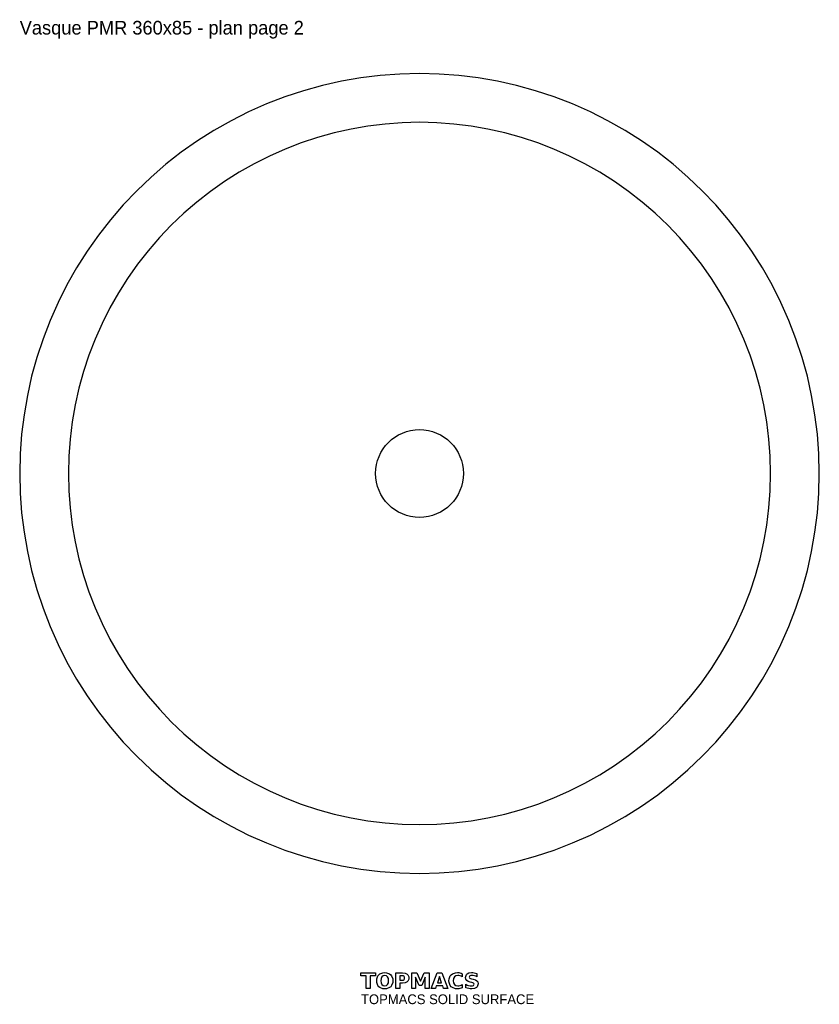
# Model space of a CAD drawing. Extents: x -205 to 205, y -272 to 233.
import ezdxf

# ---------------------------------------------------------------- set-up
doc = ezdxf.new("R2010")
doc.units = 0
for name, color, linetype in [('CUTOUT', 1, 'CONTINUOUS'), ('DRAIN', 3, 'CONTINUOUS'), ('OUTER', 7, 'CONTINUOUS'), ('TOPMACS', 30, 'CONTINUOUS')]:
    doc.layers.add(name, color=color, linetype=linetype)

msp = doc.modelspace()

# ---------------------------------------------------------------- linework, layer by layer
at = {"layer": 'CUTOUT'}
msp.add_lwpolyline([(180, 0), (179.78, 8.83), (179.13, 17.64), (178.05, 26.41), (176.54, 35.12), (174.61, 43.74), (172.25, 52.25), (169.48, 60.64), (166.3, 68.88), (162.72, 76.96), (158.75, 84.85), (154.39, 92.54), (149.66, 100), (144.58, 107.23), (139.14, 114.19), (133.37, 120.88), (127.28, 127.28), (120.88, 133.37), (114.19, 139.14), (107.23, 144.58), (100, 149.66), (92.54, 154.39), (84.85, 158.75), (76.96, 162.72), (68.88, 166.3), (60.64, 169.48), (52.25, 172.25), (43.74, 174.61), (35.12, 176.54), (26.41, 178.05), (17.64, 179.13), (8.83, 179.78), (0, 180), (-8.83, 179.78), (-17.64, 179.13), (-26.41, 178.05), (-35.12, 176.54), (-43.74, 174.61), (-52.25, 172.25), (-60.64, 169.48), (-68.88, 166.3), (-76.96, 162.72), (-84.85, 158.75), (-92.54, 154.39), (-100, 149.66), (-107.23, 144.58), (-114.19, 139.14), (-120.88, 133.37), (-127.28, 127.28), (-133.37, 120.88), (-139.14, 114.19), (-144.58, 107.23), (-149.66, 100), (-154.39, 92.54), (-158.75, 84.85), (-162.72, 76.96), (-166.3, 68.88), (-169.48, 60.64), (-172.25, 52.25), (-174.61, 43.74), (-176.54, 35.12), (-178.05, 26.41), (-179.13, 17.64), (-179.78, 8.83), (-180, 0), (-179.78, -8.83), (-179.13, -17.64), (-178.05, -26.41), (-176.54, -35.12), (-174.61, -43.74), (-172.25, -52.25), (-169.48, -60.64), (-166.3, -68.88), (-162.72, -76.96), (-158.75, -84.85), (-154.39, -92.54), (-149.66, -100), (-144.58, -107.23), (-139.14, -114.19), (-133.37, -120.88), (-127.28, -127.28), (-120.88, -133.37), (-114.19, -139.14), (-107.23, -144.58), (-100, -149.66), (-92.54, -154.39), (-84.85, -158.75), (-76.96, -162.72), (-68.88, -166.3), (-60.64, -169.48), (-52.25, -172.25), (-43.74, -174.61), (-35.12, -176.54), (-26.41, -178.05), (-17.64, -179.13), (-8.83, -179.78), (0, -180), (8.83, -179.78), (17.64, -179.13), (26.41, -178.05), (35.12, -176.54), (43.74, -174.61), (52.25, -172.25), (60.64, -169.48), (68.88, -166.3), (76.96, -162.72), (84.85, -158.75), (92.54, -154.39), (100, -149.66), (107.23, -144.58), (114.19, -139.14), (120.88, -133.37), (127.28, -127.28), (133.37, -120.88), (139.14, -114.19), (144.58, -107.23), (149.66, -100), (154.39, -92.54), (158.75, -84.85), (162.72, -76.96), (166.3, -68.88), (169.48, -60.64), (172.25, -52.25), (174.61, -43.74), (176.54, -35.12), (178.05, -26.41), (179.13, -17.64), (179.78, -8.83)], close=True, dxfattribs=at)
at = {"layer": 'DRAIN'}
msp.add_circle((0, 0), 22.5, dxfattribs=at)
at = {"layer": 'OUTER'}
msp.add_lwpolyline([(205, 0), (204.75, 10.06), (204.01, 20.09), (202.78, 30.08), (201.06, 39.99), (198.86, 49.81), (196.17, 59.51), (193.02, 69.06), (189.4, 78.45), (185.32, 87.65), (180.79, 96.64), (175.83, 105.39), (170.45, 113.89), (164.66, 122.12), (158.47, 130.05), (151.89, 137.67), (144.96, 144.96), (137.67, 151.89), (130.05, 158.47), (122.12, 164.66), (113.89, 170.45), (105.39, 175.83), (96.64, 180.79), (87.65, 185.32), (78.45, 189.4), (69.06, 193.02), (59.51, 196.17), (49.81, 198.86), (39.99, 201.06), (30.08, 202.78), (20.09, 204.01), (10.06, 204.75), (0, 205), (-10.06, 204.75), (-20.09, 204.01), (-30.08, 202.78), (-39.99, 201.06), (-49.81, 198.86), (-59.51, 196.17), (-69.06, 193.02), (-78.45, 189.4), (-87.65, 185.32), (-96.64, 180.79), (-105.39, 175.83), (-113.89, 170.45), (-122.12, 164.66), (-130.05, 158.47), (-137.67, 151.89), (-144.96, 144.96), (-151.89, 137.67), (-158.47, 130.05), (-164.66, 122.12), (-170.45, 113.89), (-175.83, 105.39), (-180.79, 96.64), (-185.32, 87.65), (-189.4, 78.45), (-193.02, 69.06), (-196.17, 59.51), (-198.86, 49.81), (-201.06, 39.99), (-202.78, 30.08), (-204.01, 20.09), (-204.75, 10.06), (-205, 0), (-204.75, -10.06), (-204.01, -20.09), (-202.78, -30.08), (-201.06, -39.99), (-198.86, -49.81), (-196.17, -59.51), (-193.02, -69.06), (-189.4, -78.45), (-185.32, -87.65), (-180.79, -96.64), (-175.83, -105.39), (-170.45, -113.89), (-164.66, -122.12), (-158.47, -130.05), (-151.89, -137.67), (-144.96, -144.96), (-137.67, -151.89), (-130.05, -158.47), (-122.12, -164.66), (-113.89, -170.45), (-105.39, -175.83), (-96.64, -180.79), (-87.65, -185.32), (-78.45, -189.4), (-69.06, -193.02), (-59.51, -196.17), (-49.81, -198.86), (-39.99, -201.06), (-30.08, -202.78), (-20.09, -204.01), (-10.06, -204.75), (0, -205), (10.06, -204.75), (20.09, -204.01), (30.08, -202.78), (39.99, -201.06), (49.81, -198.86), (59.51, -196.17), (69.06, -193.02), (78.45, -189.4), (87.65, -185.32), (96.64, -180.79), (105.39, -175.83), (113.89, -170.45), (122.12, -164.66), (130.05, -158.47), (137.67, -151.89), (144.96, -144.96), (151.89, -137.67), (158.47, -130.05), (164.66, -122.12), (170.45, -113.89), (175.83, -105.39), (180.79, -96.64), (185.32, -87.65), (189.4, -78.45), (193.02, -69.06), (196.17, -59.51), (198.86, -49.81), (201.06, -39.99), (202.78, -30.08), (204.01, -20.09), (204.75, -10.06)], close=True, dxfattribs=at)
at = {"layer": 'TOPMACS'}
for points in [[(-30, -255.97), (-22.57, -255.97), (-22.57, -257.54), (-25.25, -257.54), (-25.25, -264.02), (-27.32, -264.02), (-27.32, -257.54), (-30, -257.54), (-30, -255.97)], [(-17.82, -255.82), (-16.9, -255.89), (-15.38, -256.45), (-14.78, -256.93), (-14.29, -257.54), (-13.74, -259.08), (-13.68, -260), (-13.74, -260.93), (-14.29, -262.46), (-14.78, -263.07), (-15.38, -263.55), (-16.9, -264.11), (-17.82, -264.18), (-18.74, -264.11), (-20.26, -263.55), (-20.86, -263.07), (-21.34, -262.46), (-21.89, -260.93), (-21.96, -260), (-21.89, -259.08), (-21.34, -257.54), (-20.86, -256.93), (-20.26, -256.45), (-18.74, -255.89), (-17.82, -255.82)], [(-17.82, -257.33), (-18.66, -257.5), (-19.29, -258.03), (-19.68, -258.87), (-19.82, -260), (-19.68, -261.13), (-19.29, -261.97), (-18.66, -262.5), (-17.82, -262.67), (-16.97, -262.5), (-16.34, -261.97), (-15.95, -261.13), (-15.82, -260), (-15.95, -258.87), (-16.34, -258.03), (-16.97, -257.5), (-17.82, -257.33)], [(-12.1, -255.97), (-8.66, -255.97), (-7.3, -256.14), (-6.3, -256.65), (-5.94, -257.03), (-5.52, -258), (-5.47, -258.59), (-5.52, -259.19), (-5.94, -260.17), (-6.3, -260.54), (-7.3, -261.06), (-8.66, -261.23), (-10.03, -261.23), (-10.03, -264.02), (-12.1, -264.02), (-12.1, -255.97)], [(-4, -255.97), (-1.36, -255.97), (0.47, -260.28), (2.32, -255.97), (4.96, -255.97), (4.96, -264.02), (2.99, -264.02), (2.99, -258.13), (1.14, -262.47), (-0.18, -262.47), (-2.04, -258.13), (-2.04, -264.02), (-4, -264.02), (-4, -255.97)], [(11.88, -262.55), (8.63, -262.55), (8.12, -264.02), (6.03, -264.02), (9.02, -255.97), (11.49, -255.97), (14.48, -264.02), (12.39, -264.02), (11.88, -262.55)], [(21.94, -263.58), (21.35, -263.84), (20.74, -264.03), (20.11, -264.14), (19.45, -264.18), (18.49, -264.11), (16.9, -263.55), (16.26, -263.05), (15.74, -262.44), (15.16, -260.92), (15.08, -260), (15.16, -259.09), (15.74, -257.56), (16.26, -256.95), (16.9, -256.45), (18.49, -255.89), (19.45, -255.82), (20.11, -255.86), (20.74, -255.97), (21.35, -256.16), (21.94, -256.42), (21.94, -258.09), (21.36, -257.74), (20.8, -257.51), (20.22, -257.37), (19.62, -257.33), (18.62, -257.5), (17.87, -258.04), (17.39, -258.89), (17.23, -260), (17.39, -261.12), (17.87, -261.96), (18.62, -262.5), (19.62, -262.67), (20.22, -262.63), (20.8, -262.49), (21.36, -262.25), (21.94, -261.91), (21.94, -263.58)], [(29.47, -256.22), (29.47, -257.93), (28.81, -257.66), (28.17, -257.48), (27.56, -257.36), (26.98, -257.33), (26.34, -257.38), (25.88, -257.53), (25.61, -257.79), (25.53, -258.17), (25.59, -258.46), (25.77, -258.67), (26.1, -258.84), (26.64, -258.98), (27.52, -259.16), (28.67, -259.5), (29.43, -259.98), (29.86, -260.65), (30, -261.55), (29.95, -262.17), (29.56, -263.16), (29.21, -263.53), (28.21, -264.02), (26.79, -264.18), (26.03, -264.14), (25.26, -264.03), (24.48, -263.85), (23.71, -263.6), (23.71, -261.85), (24.47, -262.21), (25.2, -262.47), (25.91, -262.62), (26.59, -262.67), (27.2, -262.62), (27.64, -262.45), (27.91, -262.17), (28, -261.8), (27.94, -261.46), (27.75, -261.22), (27.38, -261.02), (26.77, -260.85), (25.97, -260.67), (24.92, -260.34), (24.2, -259.85), (23.78, -259.18), (23.64, -258.32), (23.69, -257.75), (24.08, -256.83), (24.42, -256.47), (25.37, -255.98), (26.65, -255.82), (27.33, -255.85), (28.02, -255.92), (28.73, -256.05), (29.47, -256.22)], [(-10.03, -257.47), (-10.03, -259.72), (-8.88, -259.72), (-8.34, -259.65), (-7.94, -259.43), (-7.7, -259.07), (-7.61, -258.59), (-7.7, -258.12), (-7.94, -257.76), (-8.34, -257.54), (-8.88, -257.47), (-10.03, -257.47)], [(9.15, -261.06), (11.36, -261.06), (10.26, -257.85), (9.15, -261.06)]]:
    msp.add_lwpolyline(points, close=True, dxfattribs=at)

# ---------------------------------------------------------------- texts
for s, height, p in [('Vasque PMR 360x85 - plan page 2', 7, (-205, 225)), ('TOPMACS SOLID SURFACE', 5, (-30, -272))]:
    msp.add_text(s, height=height, dxfattribs=at).set_placement(p)

doc.saveas('drawing.dxf')
